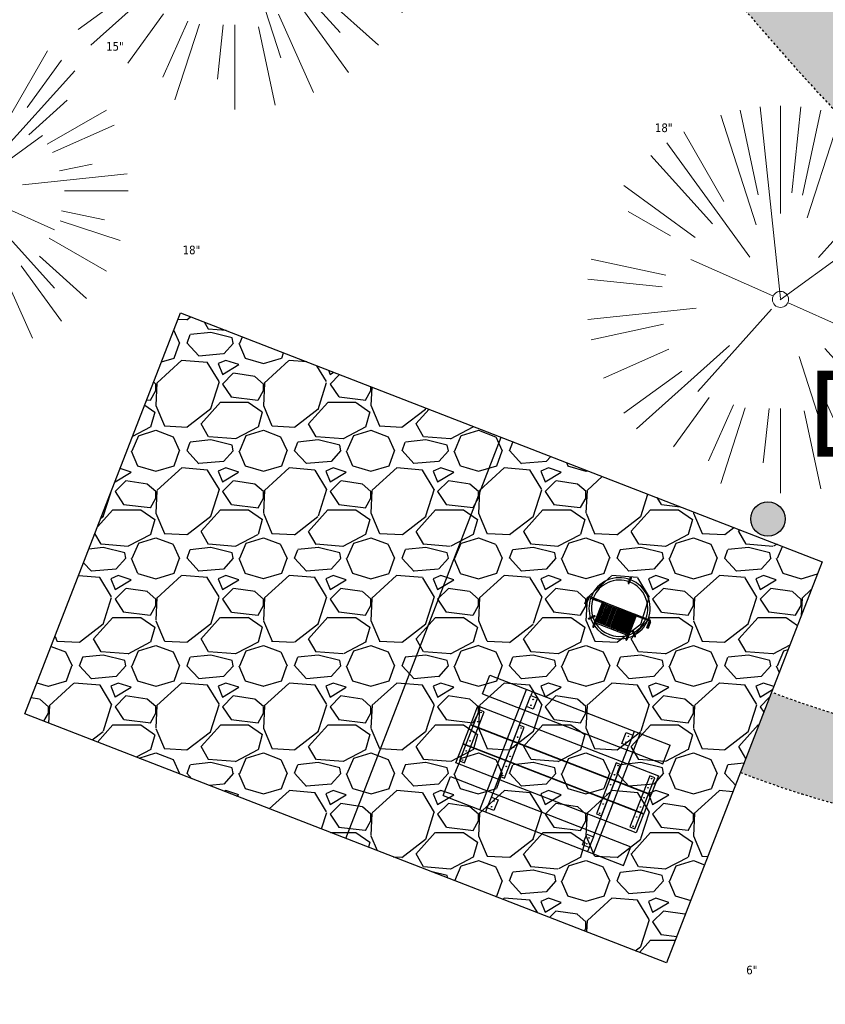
# Model space of a CAD drawing. Header units: feet. Extents: x 1133447 to 1140710, y 647622 to 649877.
# Tile 33 of 84: x 1134499 to 1134536, y 649044 to 649090. Entities that reach past the tile are written whole.
import ezdxf
from ezdxf.enums import TextEntityAlignment as Align

# ---------------------------------------------------------------- set-up
doc = ezdxf.new("R2010")
doc.units = ezdxf.units.FT
doc.header["$MEASUREMENT"] = 0
doc.linetypes.add('RAD', pattern=[0.13, 0.08, -0.05])
for name, color, linetype, lineweight in [('-ANGLE-IRON', 8, 'Continuous', 25), ('V-LEGL-PROP-MRKR', 6, 'Continuous', 13), ('V-SITE-VEGE', 8, 'Continuous', 18), ('V-SITE-VEGE-TEXT', 8, 'Continuous', 18)]:
    doc.layers.add(name, color=color, linetype=linetype, lineweight=lineweight)
for name, color, linetype in [('-BOLTS-LAGS-SCREWS', 7, 'Continuous'), ('-CONCRETE', 9, 'Continuous'), ('-HARDWARE', 7, 'Continuous'), ('-TIMBER', 5, 'Continuous'), ('C-CAMPSITE-PADS', 6, 'Continuous'), ('C-PRKG-ASPH', 8, 'Continuous'), ('C-ROAD-ASPHALT', 1, 'Continuous'), ('C-SWLK-GRVL', 6, 'RAD'), ('C-SWLK-GRVL-PATT', 8, 'Continuous'), ('G-XREF', 7, 'Continuous')]:
    doc.layers.add(name, color=color, linetype=linetype)
doc.layers.add('V-ANNO-TEXT', color=7, linetype='Continuous', lineweight=13, plot=False)
doc.styles.add('SEI Annotative', font='tahoma.ttf', dxfattribs={"height": 0.1})
doc.styles.add('SEI-Dim & Leader', font='tahoma.ttf')
pattern_1 = [(228.012787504, (3.6, 5), (-40.00000000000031, -45.00000000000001), [0.67268, -66.5954402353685]), (184.969740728, (3.15, 4.5), (59.99999999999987, 5.000000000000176), [1.15434, -114.27962380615]), (132.510447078, (2, 4.4), (50.00000000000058, -54.99999999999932), [0.8139400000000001, -80.5801629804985]), (267.273689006, (0.05, 3.15), (5.000000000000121, 100.0000000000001), [1.05119, -104.067790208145]), (292.833654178, (0, 2.1), (-24.99999999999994, 60.00000000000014), [1.030775, -102.0468656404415]), (357.273689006, (0.4, 1.15), (-100.0000000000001, 5.000000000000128), [1.05119, -104.067790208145]), (37.6942404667, (1.45, 1.1), (-64.99999999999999, -49.99999999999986), [1.390145, -137.62424274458]), (72.2553283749, (2.55, 1.95), (35.00000000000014, 110), [1.31244, -129.9316074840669]), (121.429565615, (2.95, 3.2), (-40.0000000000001, 64.99999999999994), [1.05475, -104.420365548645]), (175.236358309, (2.4, 4.1), (54.99999999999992, -5.00000000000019), [1.20416, -59.0038128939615]), (222.397437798, (1.2, 4.2), (-59.99999999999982, -54.99999999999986), [1.55724, -154.1668750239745]), (138.814074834, (5, 3.1), (-35.00000000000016, 30), [0.5315049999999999, -52.61922406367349]), (171.46923439, (4.600000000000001, 3.45), (64.99999999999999, -9.999999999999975), [1.011185, -100.107557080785]), (225, (3.6, 3.6), (-5.551115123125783e-16, -4.999999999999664), [0.707105, -6.3639628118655]), (203.198590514, (3.25, 4.2), (24.99999999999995, 9.999999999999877), [0.38079, -37.6980755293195]), (291.801409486, (2.9, 4.050000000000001), (-4.99999999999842, 15.00000000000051), [0.538515, -26.3873090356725]), (30.96375653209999, (3.1, 3.55), (15.00000000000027, 9.999999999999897), [0.874645, -28.2801144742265]), (161.565051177, (3.85, 4), (10.00000000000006, -4.999999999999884), [0.632455, -15.178933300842]), (16.389540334, (0, 4.050000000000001), (49.99999999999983, 15.00000000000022), [0.886, -87.714225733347]), (70.3461759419, (0.8500000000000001, 4.3), (-20.0000000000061, -55.00000000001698), [0.7433049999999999, -73.58703873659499]), (293.198590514, (3.85, 5), (-9.999999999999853, 24.99999999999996), [0.761575, -37.3172905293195]), (343.610459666, (4.149999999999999, 4.3), (-49.99999999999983, 15.00000000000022), [0.8859999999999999, -87.71422573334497]), (339.44395478, (0, 0.95), (-25.00000000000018, 10.00000000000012), [0.8543999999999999, -41.86561872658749]), (294.775140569, (0.8, 0.65), (-25.00000000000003, 55.00000000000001), [0.71589, -70.87321531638]), (66.8014094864, (3.9, 0), (9.999999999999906, 24.99999999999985), [0.761575, -37.3172905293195]), (17.3540246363, (4.2, 0.7000000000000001), (-64.99999999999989, -19.99999999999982), [0.838155, -82.97711807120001]), (69.44395478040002, (1.45, 0), (-10.00000000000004, -24.99999999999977), [0.4272, -42.29281872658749]), (101.309932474, (3.6, 0), (-4.999999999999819, 20.00000000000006), [0.25495, -25.240147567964]), (165.963756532, (3.55, 0.25), (14.99999999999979, -5.000000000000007), [1.030775, -19.5847531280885]), (186.009005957, (2.55, 0.5), (50.00000000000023, 4.999999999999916), [0.9552499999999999, -94.56961587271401]), (303.690067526, (3.1, 3.1), (-4.999999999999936, 9.999999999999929), [0.7211099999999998, -17.30664637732]), (353.157226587, (3.5, 2.5), (85.00000000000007, -10.00000000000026), [1.25897, -124.6378131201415]), (60.9453959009, (4.75, 2.35), (-19.99999999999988, -34.99999999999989), [0.51478, -50.963370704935]), (90, (5, 2.8), (-4.999999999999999, 5), [0.3, -4.699999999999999]), (120.256437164, (2.45, 0.65), (20.00000000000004, -35.00000000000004), [0.69462, -68.76759994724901]), (48.01278750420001, (2.1, 1.25), (40, 44.99999999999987), [1.34536, -65.92276023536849]), (0, (3, 2.25), (5, 5), [1.3, -3.7]), (325.3048464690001, (4.3, 2.25), (50.0000000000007, -34.99999999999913), [0.7905699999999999, -78.26637150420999]), (254.054604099, (4.95, 1.8), (-5.000000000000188, -20.00000000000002), [0.72801, -35.6725394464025]), (207.645975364, (4.75, 1.1), (-94.99999999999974, -50.00000000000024), [1.185325, -117.347370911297]), (175.42607874, (3.7, 0.55), (-64.99999999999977, 5.000000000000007), [1.253995, -124.1453670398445])]

# ---------------------------------------------------------------- blocks, each defined once
blk = doc.blocks.new('V-SITE-VEGE-Coniferious Tree 2')
at = {"color": 0, "linetype": 'ByBlock'}
for p, q in [((-0.0574950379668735, 0.2703678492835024), (-0.1039851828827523, 0.4890788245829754)), ((-0.0003172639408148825, 0.0025937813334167), (-0.05229705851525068, 0.4972664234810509)), ((-3.601054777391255e-05, 0.2219193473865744), (-3.601054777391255e-05, 0.5000060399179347)), ((0.02890183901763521, 0.2753366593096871), (0.05222503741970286, 0.4972664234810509)), ((0.0571938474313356, 0.2692740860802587), (0.1039131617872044, 0.4890788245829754)), ((-0.06264093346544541, 0.1926377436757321), (-0.1545378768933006, 0.4755369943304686)), ((-0.1460065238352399, 0.2528363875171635), (-0.2500390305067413, 0.4330260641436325)), ((0.139142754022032, 0.2410654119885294), (0.2499670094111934, 0.4330260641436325)), ((0.06850648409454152, 0.2109817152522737), (0.1382469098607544, 0.425630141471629)), ((-0.07913071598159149, 0.1088658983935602), (-0.2939353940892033, 0.4045257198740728)), ((0.1868724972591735, 0.2572635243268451), (0.2938633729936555, 0.4045257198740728)), ((-0.1756943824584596, 0.1950752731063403), (-0.3346129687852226, 0.3715878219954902)), ((0.09777767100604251, 0.108636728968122), (0.3345409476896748, 0.3715878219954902)), ((-0.2201011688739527, 0.1598873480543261), (-0.4045617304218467, 0.2938993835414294)), ((0.1919663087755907, 0.1728666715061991), (0.3115823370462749, 0.2805763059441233)), ((0.2487690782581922, 0.143647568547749), (0.4329900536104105, 0.2500030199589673)), ((-0.2844040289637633, 0.1641894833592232), (-0.393144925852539, 0.2269610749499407)), ((0.2658942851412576, 0.1183972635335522), (0.4567507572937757, 0.2033670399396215)), ((-0.0009318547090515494, -0.0006770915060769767), (0.2349564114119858, 0.1707208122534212)), ((-0.2961437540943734, 0.06292784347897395), (-0.4891148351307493, 0.1039491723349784)), ((-0.01992166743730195, 0.008854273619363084), (-0.2318825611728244, 0.1032199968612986)), ((0.2872695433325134, 0.06106323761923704), (0.3884790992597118, 0.08257391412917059)), ((-0.3060292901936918, 0.03215663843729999), (-0.4973024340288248, 0.05226104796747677)), ((0.173080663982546, 0.01818771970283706), (0.497230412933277, 0.05226104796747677)), ((0.3024988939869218, 0), (0.4999700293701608, 0)), ((-0.2182782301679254, -0.02292736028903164), (-0.4973024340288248, -0.05226104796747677)), ((0.01849546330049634, -0.008260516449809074), (0.2719985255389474, -0.1211160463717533)), ((-0.02300503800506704, -0.02554197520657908), (-0.2137781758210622, -0.2373882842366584)), ((-0.302185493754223, -0.0642195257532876), (-0.4891148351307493, -0.1039491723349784)), ((0.2936342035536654, -0.06241742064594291), (0.4274066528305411, -0.09084484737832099)), ((0.2891445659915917, -0.09395946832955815), (0.4755009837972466, -0.1545018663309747)), ((-0.1320480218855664, -0.1188660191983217), (-0.3716238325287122, -0.3345769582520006)), ((0.1143820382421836, -0.1271057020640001), (0.2718110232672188, -0.301920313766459)), ((-0.2881436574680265, -0.1282723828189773), (-0.4568227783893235, -0.2033670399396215)), ((0.04781873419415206, -0.1473038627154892), (0.1192466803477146, -0.3671294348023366)), ((0.2555295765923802, -0.1475434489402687), (0.4329900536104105, -0.2500030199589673)), ((-0.254528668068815, -0.1848980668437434), (-0.4045617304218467, -0.2938993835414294)), ((0.2253521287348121, -0.2029399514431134), (0.3715518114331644, -0.3345769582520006)), ((-0.1842986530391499, -0.2536176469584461), (-0.2766747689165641, -0.3807650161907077)), ((0.1131111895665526, -0.2541280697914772), (0.2033310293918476, -0.4567867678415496)), ((0.1688618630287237, -0.2324611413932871), (0.2938633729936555, -0.4045257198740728)), ((-0.1213812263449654, -0.2725449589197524), (-0.1855903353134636, -0.4167758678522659)), ((-0.09098502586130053, -0.2799408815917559), (-0.1545378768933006, -0.4755369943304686)), ((-0.02966136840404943, -0.2817638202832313), (-0.04434904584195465, -0.4216092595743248)), ((-3.601054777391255e-05, -0.2817638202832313), (-3.601054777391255e-05, -0.5000060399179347)), ((0.06104806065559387, -0.2873055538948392), (0.1039131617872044, -0.4890788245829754))]:
    blk.add_line(p, q, dxfattribs=at)
blk.add_circle((-3.601054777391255e-05, 0), 0.02083358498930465)
blk = doc.blocks.new('V-LEGL- Corner Location')
at = {"lineweight": 25}
h = blk.add_hatch(color=256, dxfattribs=at)
h.dxf.hatch_style = 1
edge = h.paths.add_edge_path()
edge.add_arc((0, 0), 0.5, 0, 360)
blk.add_circle((0, 0), 0.5, dxfattribs=at)
blk = doc.blocks.new('C_XBASE-PACTOLA_02403811')
at = {"layer": 'V-LEGL-PROP-MRKR', "xscale": 1.6, "yscale": 1.6, "zscale": 1.6, "rotation": 8.537736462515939e-07}
blk.add_blockref('V-LEGL- Corner Location', (1134533.491, 649066.858), dxfattribs=at)
at = {"layer": 'V-SITE-VEGE'}
for p, xscale, yscale, zscale in [((1134508.703, 649094.901), 17.99978256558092, 17.99978256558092, 17.99978256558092), ((1134496.24, 649082.121), 14.99981880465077, 14.99981880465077, 14.99981880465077), ((1134534.077, 649077.065), 17.99978256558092, 17.99978256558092, 17.99978256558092)]:
    blk.add_blockref('V-SITE-VEGE-Coniferious Tree 2', p, dxfattribs=dict(at, xscale=xscale, yscale=yscale, zscale=zscale))
at = {"layer": 'V-ANNO-TEXT', "style": 'SEI Annotative'}
blk.add_text('DOA-1', height=4, dxfattribs=at).set_placement((1134542.959529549, 649068.5593986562), align=Align.BOTTOM_CENTER)
at = {"layer": 'V-SITE-VEGE-TEXT', "char_height": 0.4, "attachment_point": 7, "style": 'SEI-Dim & Leader'}
for s, insert in [('15"', (1134502.719453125, 649088.621)), ('18"', (1134528.23834375, 649084.836)), ('18"', (1134506.27734375, 649079.157)), ('6"', (1134532.483594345, 649045.683))]:
    blk.add_mtext(s, dxfattribs=dict(at, insert=insert))
blk = doc.blocks.new('10FT_Precast Table')
at = {"layer": '-ANGLE-IRON'}
for p, q in [((-28.53399626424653, 27.12499979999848), (-28.53399626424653, 33.62500020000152)), ((-28.53399626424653, 33.62500020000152), (-24.53403626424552, 33.62500020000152)), ((-24.53403626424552, 33.62500020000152), (-24.53403626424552, 27.12499979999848)), ((28.46604333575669, 27.12499979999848), (28.46604333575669, 33.62500020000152)), ((28.46604333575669, 33.62500020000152), (32.4660033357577, 33.62500020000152)), ((32.4660033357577, 33.62500020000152), (32.4660033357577, 27.12499979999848)), ((-24.53403626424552, 27.12499979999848), (-28.53399626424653, 27.12499979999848)), ((32.4660033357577, 27.12499979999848), (28.46604333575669, 27.12499979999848)), ((-49.49999999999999, 15.84066587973), (-52.49999999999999, 15.84066587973)), ((-52.49999999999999, 15.84066587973), (-52.49999999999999, -14.65933416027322)), ((-49.49999999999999, -14.65933416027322), (-49.49999999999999, 15.84066587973)), ((-25.53399626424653, 15.8406658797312), (-28.53399626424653, 15.8406658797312)), ((-28.53399626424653, 15.8406658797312), (-28.53399626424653, -14.65933416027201)), ((-25.53399626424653, -14.65933416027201), (-25.53399626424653, 15.8406658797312)), ((32.4660033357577, 15.84066587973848), (29.4660033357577, 15.84066587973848)), ((29.4660033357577, 15.84066587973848), (29.4660033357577, -14.65933416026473)), ((32.4660033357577, -14.65933416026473), (32.4660033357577, 15.84066587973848)), ((52.50000000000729, 15.8406658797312), (49.50000000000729, 15.8406658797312)), ((49.50000000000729, 15.8406658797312), (49.50000000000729, -14.65933416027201)), ((52.50000000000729, -14.65933416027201), (52.50000000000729, 15.8406658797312)), ((-52.49999999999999, -14.65933416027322), (-49.49999999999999, -14.65933416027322)), ((-28.53399626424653, -14.65933416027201), (-25.53399626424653, -14.65933416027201)), ((29.4660033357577, -14.65933416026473), (32.4660033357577, -14.65933416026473)), ((49.50000000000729, -14.65933416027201), (52.50000000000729, -14.65933416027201)), ((-28.53399626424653, -33.62500019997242), (-28.53399626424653, -27.12499979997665)), ((-28.53399626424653, -27.12499979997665), (-24.53403626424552, -27.12499979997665)), ((-24.53403626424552, -27.12499979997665), (-24.53403626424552, -33.62500019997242)), ((28.46604333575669, -33.62500019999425), (28.46604333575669, -27.1249997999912)), ((28.46604333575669, -27.1249997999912), (32.4660033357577, -27.1249997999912)), ((32.4660033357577, -27.1249997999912), (32.4660033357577, -33.62500019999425)), ((-24.53403626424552, -33.62500019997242), (-28.53399626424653, -33.62500019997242)), ((32.4660033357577, -33.62500019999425), (28.46604333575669, -33.62500019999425))]:
    blk.add_line(p, q, dxfattribs=at)
at = {"layer": '-BOLTS-LAGS-SCREWS'}
for centre in [(-26.53401626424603, 32.12500020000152), (-26.53401626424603, 28.62499979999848), (30.46602333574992, 32.12500020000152), (30.46602333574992, 28.62499979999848), (-50.99999999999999, 14.84066987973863), (-27.03399626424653, 14.84066987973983), (30.9660033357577, 14.84066987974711), (51.00000000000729, 14.84066987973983), (-50.99999999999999, 9.340670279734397), (-27.03399626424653, 9.340670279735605), (30.9660033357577, 9.34067027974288), (51.00000000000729, 9.340670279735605), (-50.99999999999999, 3.340670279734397), (-27.03399626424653, 3.340670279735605), (30.9660033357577, 3.340670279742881), (51.00000000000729, 3.340670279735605), (-50.99999999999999, -2.159338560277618), (-27.03399626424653, -2.15933856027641), (30.9660033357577, -2.159338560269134), (51.00000000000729, -2.15933856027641), (-50.99999999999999, -8.159338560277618), (-27.03399626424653, -8.15933856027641), (30.9660033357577, -8.159338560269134), (51.00000000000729, -8.15933856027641), (-50.99999999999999, -13.65933816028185), (-27.03399626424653, -13.65933816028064), (30.9660033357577, -13.65933816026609), (51.00000000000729, -13.65933816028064), (-26.53401626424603, -28.62499979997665), (-26.53401626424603, -32.12500019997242), (30.46602333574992, -28.6249997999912), (30.46602333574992, -32.12500019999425)]:
    blk.add_circle(centre, 0.15625000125, dxfattribs=at)
at = {"layer": '-CONCRETE'}
for p, q in [((-32.03399630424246, -35.99999999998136), (-32.03399630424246, 35.99999999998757)), ((-28.53399626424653, 35.99999999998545), (-28.53399626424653, 33.62500020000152)), ((32.4660033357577, 36), (32.4660033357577, 33.62500020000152)), ((35.96600337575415, -35.99999999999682), (35.96600337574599, 35.99999999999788)), ((-28.53399626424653, -27.12499979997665), (-28.53399626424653, 27.12499979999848)), ((32.4660033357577, -27.1249997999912), (32.4660033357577, 27.12499979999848)), ((-28.53399626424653, -35.99999999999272), (-28.53399626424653, -33.62500019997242)), ((32.4660033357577, -33.62500019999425), (32.4660033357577, -36))]:
    blk.add_line(p, q, dxfattribs=at)
at = {"layer": '-TIMBER'}
for p, q in [((-53.99999999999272, 24.74999999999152), (-54, 35.99999999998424)), ((-54, 35.99999999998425), (54, 36.0000000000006)), ((54.00000000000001, 24.75000000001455), (54.00000000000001, 36)), ((-54, 24.74999999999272), (53.99999999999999, 24.74999999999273)), ((-53.99999999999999, 6.465667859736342), (-53.99999999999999, 17.71566785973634)), ((-53.99999999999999, 17.71566785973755), (54, 17.71566785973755)), ((54.00000000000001, 17.71566785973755), (54.00000000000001, 6.46566785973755)), ((-53.99999999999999, 6.46566785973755), (54, 6.46566785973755)), ((-53.99999999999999, -5.034336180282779), (-53.99999999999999, 6.215667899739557)), ((-53.99999999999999, 6.215667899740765), (54, 6.215667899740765)), ((54.00000000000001, 6.215667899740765), (54.00000000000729, -5.034336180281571)), ((54.00000000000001, -5.034336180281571), (-53.99999999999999, -5.034336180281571)), ((-53.99999999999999, -16.53433614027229), (-53.99999999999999, -5.28433614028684)), ((54.00000000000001, -5.284336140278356), (-53.99999999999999, -5.284336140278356)), ((54.00000000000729, -5.28433614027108), (54.00000000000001, -16.53433614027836)), ((54.00000000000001, -16.53433614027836), (-53.99999999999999, -16.53433614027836)), ((-54, -35.99999999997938), (-53.99999999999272, -24.74999999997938)), ((-54, -24.74999999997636), (53.99999999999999, -24.75000000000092)), ((54.00000000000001, -36), (54.00000000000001, -24.75)), ((-54, -35.99999999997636), (53.99999999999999, -36.00000000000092))]:
    blk.add_line(p, q, dxfattribs=at)
blk = doc.blocks.new('*X439')
at = {"color": 0}
for p, q in [((146.0622026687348, 353.5980429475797), (146.1426743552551, 353.6785146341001)), ((146.0622026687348, 352.8909361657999), (146.8122026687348, 353.6409361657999)), ((146.0622026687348, 352.5373827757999), (146.8122026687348, 353.2873827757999)), ((146.0622026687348, 351.8302759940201), (146.8122026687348, 352.5802759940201)), ((146.0622026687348, 351.4767226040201), (146.8122026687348, 352.2267226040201)), ((146.0622026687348, 350.7696158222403), (146.8122026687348, 351.5196158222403)), ((146.3246548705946, 350.6785146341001), (146.8122026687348, 351.1660624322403))]:
    blk.add_line(p, q, dxfattribs=at)
blk = doc.blocks.new('Pilot Rocks FS-30_18_PA')
at = {"layer": '-HARDWARE'}
for p, q in [((-8.817777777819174, 0.04421580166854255), (-17.86666666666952, 0.04421580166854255)), ((-17.86666666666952, 0.04421580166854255), (-12.77892653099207, 0.04421580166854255)), ((-10.20000000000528, 0.04421580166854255), (10.19999999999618, 0.04421580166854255)), ((8.817777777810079, 0.04421580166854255), (17.86666666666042, 0.04421580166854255)), ((12.77892653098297, 0.04421580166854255), (17.86666666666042, 0.04421580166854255)), ((-18.93333333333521, -4.555784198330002), (-18.93333333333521, -1.355784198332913)), ((-18.93333333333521, -1.355784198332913), (-18.86666666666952, -1.355784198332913)), ((-18.86666666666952, -1.355784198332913), (-18.86666666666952, -0.9557841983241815)), ((-18.86666666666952, -1.355784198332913), (-18.86666666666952, -0.9557841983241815)), ((-18.20000000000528, -1.355784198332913), (-18.20000000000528, -0.9557841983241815)), ((-18.20000000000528, -0.9557841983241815), (-18.20000000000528, -1.355784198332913)), ((-18.20000000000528, -1.355784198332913), (-18.13333333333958, -1.355784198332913)), ((-18.13333333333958, -1.355784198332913), (-18.13333333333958, -4.555784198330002)), ((-8.817777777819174, -0.6224508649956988), (-17.86666666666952, -0.6224508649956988)), ((-13.33940419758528, -0.6224508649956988), (-17.86666666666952, -0.6224508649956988)), ((-10.20000000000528, -0.6224508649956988), (10.19999999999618, -0.6224508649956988)), ((-10.20000000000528, -0.6224508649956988), (-10.20000000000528, -11.31238912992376)), ((-9.533333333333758, -0.6224508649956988), (-9.533333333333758, -11.31238912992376)), ((-8.817777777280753, -0.6224508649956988), (-8.817777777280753, -11.64572246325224)), ((-8.284444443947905, -0.6224508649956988), (-8.284444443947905, -11.64572246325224)), ((-7.502222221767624, -0.6224508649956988), (-7.502222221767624, -11.64572246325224)), ((-6.9688888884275, -0.6224508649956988), (-6.9688888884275, -11.64572246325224)), ((-6.18666666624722, -0.6224508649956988), (-6.18666666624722, -11.64572246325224)), ((-5.653333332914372, -0.6224508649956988), (-5.653333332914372, -11.64572246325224)), ((-4.871111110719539, -0.6224508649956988), (-4.871111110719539, -11.64572246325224)), ((-4.337777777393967, -0.6224508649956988), (-4.337777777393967, -11.64572246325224)), ((-3.555555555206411, -0.6224508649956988), (-3.555555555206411, -11.64572246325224)), ((-3.022222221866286, -0.6224508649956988), (-3.022222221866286, -11.64572246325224)), ((-2.23999999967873, -0.6224508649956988), (-2.23999999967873, -11.64572246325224)), ((-1.706666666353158, -0.6224508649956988), (-1.706666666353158, -11.64572246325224)), ((-0.9244444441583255, -0.6224508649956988), (-0.9244444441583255, -11.64572246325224)), ((-0.3911111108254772, -0.6224508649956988), (-0.3911111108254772, -11.64572246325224)), ((0.3911111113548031, -0.6224508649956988), (0.3911111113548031, -11.64572246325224)), ((0.9244444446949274, -0.6224508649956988), (0.9244444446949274, -11.64572246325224)), ((1.706666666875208, -0.6224508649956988), (1.706666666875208, -11.64572246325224)), ((2.240000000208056, -0.6224508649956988), (2.240000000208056, -11.64572246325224)), ((3.022222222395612, -0.6224508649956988), (3.022222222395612, -11.64572246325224)), ((3.555555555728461, -0.6224508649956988), (3.555555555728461, -11.64572246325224)), ((4.337777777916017, -0.6224508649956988), (4.337777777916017, -11.64572246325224)), ((4.871111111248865, -0.6224508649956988), (4.871111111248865, -11.64572246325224)), ((5.653333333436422, -0.6224508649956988), (5.653333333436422, -11.64572246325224)), ((6.18666666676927, -0.6224508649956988), (6.18666666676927, -11.64572246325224)), ((6.968888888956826, -0.6224508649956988), (6.968888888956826, -11.64572246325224)), ((7.502222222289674, -0.6224508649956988), (7.502222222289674, -11.64572246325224)), ((8.28444444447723, -0.6224508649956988), (8.28444444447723, -11.64572246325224)), ((8.817777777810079, -0.6224508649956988), (8.817777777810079, -11.64572246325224)), ((17.86666666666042, -0.6224508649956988), (8.817777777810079, -0.6224508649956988)), ((9.533333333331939, -0.6224508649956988), (9.533333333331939, -11.31238912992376)), ((10.19999999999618, -0.6224508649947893), (10.19999999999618, -11.31238912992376)), ((18.13333333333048, -4.555784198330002), (18.13333333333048, -1.355784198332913)), ((18.13333333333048, -1.355784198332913), (18.19999999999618, -1.355784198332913)), ((18.93333333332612, -4.555784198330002), (18.13333333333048, -4.555784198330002)), ((18.19999999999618, -1.355784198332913), (18.19999999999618, -0.9557841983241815)), ((18.19999999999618, -1.355784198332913), (18.19999999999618, -0.9557841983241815)), ((18.86666666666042, -1.355784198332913), (18.86666666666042, -0.9557841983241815)), ((18.86666666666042, -0.9557841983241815), (18.86666666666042, -1.355784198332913)), ((18.86666666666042, -1.355784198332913), (18.93333333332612, -1.355784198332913)), ((18.93333333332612, -1.355784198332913), (18.93333333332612, -4.555784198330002)), ((-10.20000000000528, -11.31238912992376), (-10.20000000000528, -14.84572246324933)), ((-10.20000000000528, -13.68324198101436), (-10.20000000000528, -14.84572246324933)), ((-9.533333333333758, -11.31238912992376), (-9.533333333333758, -14.84572246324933)), ((-9.533333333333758, -11.64572246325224), (9.533333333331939, -11.64572246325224)), ((-9.533333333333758, -12.31238912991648), (9.533333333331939, -12.31238912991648)), ((-9.533333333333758, -14.84572246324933), (-9.533333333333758, -14.47618734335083)), ((9.533333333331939, -11.31238912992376), (9.533333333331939, -14.84572246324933)), ((9.533333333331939, -14.47618734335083), (9.533333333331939, -14.84572246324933)), ((10.19999999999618, -11.31238912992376), (10.19999999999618, -14.84572246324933)), ((10.19999999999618, -14.84572246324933), (10.19999999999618, -13.68324198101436))]:
    blk.add_line(p, q, dxfattribs=at)
at = {"layer": '-HARDWARE', "flags": 128}
for points in [[(0.04426932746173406, 18.18944163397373, 1), (-0.6223972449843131, 18.18908719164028), (-0.6206959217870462, 14.98908764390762, 1), (0.04597065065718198, 14.98944208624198), (0.04426932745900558, 18.18944163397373)], [(-11.77825193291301, -8.933957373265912, -1), (-11.29140720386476, -9.3893985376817), (-13.47752479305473, -11.72625323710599, -1), (-13.96436952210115, -11.27081207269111), (-11.77825193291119, -8.93395737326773)], [(11.77825193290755, -8.933957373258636, 1), (11.29140720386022, -9.389398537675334), (13.47752479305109, -11.72625323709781, 1), (13.96436952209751, -11.27081207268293), (11.77825193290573, -8.933957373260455)]]:
    blk.add_lwpolyline(points, format="xyb", dxfattribs=at)
at = {"layer": '-HARDWARE'}
for points in [[(-18.93333333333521, -4.555784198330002), (-18.93333333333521, -1.355784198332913), (-18.13333333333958, -1.355784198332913), (-18.13333333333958, -4.555784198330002)], [(-7.502222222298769, -11.64572246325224), (-8.28444444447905, -11.64572246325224), (-8.28444444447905, -0.6224508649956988), (-7.502222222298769, -0.6224508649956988)], [(-6.186666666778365, -11.64572246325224), (-6.968888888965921, -11.64572246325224), (-6.968888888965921, -0.6224508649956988), (-6.186666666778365, -0.6224508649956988)], [(-4.87111111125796, -11.64572246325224), (-5.653333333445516, -11.64572246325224), (-5.653333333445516, -0.6224508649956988), (-4.87111111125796, -0.6224508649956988)], [(-3.555555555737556, -11.64572246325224), (-4.337777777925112, -11.64572246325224), (-4.337777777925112, -0.6224508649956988), (-3.555555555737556, -0.6224508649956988)], [(-2.240000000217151, -11.64572246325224), (-3.022222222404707, -11.64572246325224), (-3.022222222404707, -0.6224508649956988), (-2.240000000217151, -0.6224508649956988)], [(-0.9244444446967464, -11.64572246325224), (-1.706666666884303, -11.64572246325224), (-1.706666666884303, -0.6224508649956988), (-0.9244444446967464, -0.6224508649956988)], [(-0.3911111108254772, -11.64572246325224), (0.3911111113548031, -11.64572246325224), (0.3911111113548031, -0.6224508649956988), (-0.3911111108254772, -0.6224508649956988)], [(0.9244444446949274, -11.64572246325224), (1.706666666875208, -11.64572246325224), (1.706666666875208, -0.6224508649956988), (0.9244444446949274, -0.6224508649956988)], [(2.240000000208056, -11.64572246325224), (3.022222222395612, -11.64572246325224), (3.022222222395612, -0.6224508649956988), (2.240000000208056, -0.6224508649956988)], [(3.555555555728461, -11.64572246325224), (4.337777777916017, -11.64572246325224), (4.337777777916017, -0.6224508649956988), (3.555555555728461, -0.6224508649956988)], [(4.871111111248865, -11.64572246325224), (5.653333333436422, -11.64572246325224), (5.653333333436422, -0.6224508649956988), (4.871111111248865, -0.6224508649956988)], [(6.18666666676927, -11.64572246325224), (6.968888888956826, -11.64572246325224), (6.968888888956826, -0.6224508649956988), (6.18666666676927, -0.6224508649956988)], [(7.502222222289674, -11.64572246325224), (8.28444444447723, -11.64572246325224), (8.28444444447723, -0.6224508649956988), (7.502222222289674, -0.6224508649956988)], [(18.93333333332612, -4.555784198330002), (18.93333333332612, -1.355784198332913), (18.13333333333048, -1.355784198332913), (18.13333333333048, -4.555784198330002)]]:
    blk.add_lwpolyline(points, close=True, dxfattribs=at)
for centre, radius, start, end in [((0, 9.094947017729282e-13), 17.06666666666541, 0.1484403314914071, 179.8515596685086), ((0, 0), 15.73333333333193, 0.1610200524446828, 179.8389799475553), ((-17.86666666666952, -0.9557841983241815), 1, 90, 180), ((-17.86666666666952, -0.9557841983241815), 1, 90, 180), ((17.86666666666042, -0.9557841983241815), 1, 0, 90), ((17.86666666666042, -0.9557841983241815), 1, 0, 90), ((-17.86666666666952, -0.9557841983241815), 0.3333333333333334, 90, 180), ((-17.86666666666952, -0.9557841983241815), 0.3333333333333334, 90, 180), ((0, 9.094947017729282e-13), 17.06666666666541, 182.0901397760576, 220.7490543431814), ((0, 0), 15.73333333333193, 182.2673591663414, 220.2247561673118), ((0, 0), 15.73333333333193, 319.7752438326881, 357.7326408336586), ((0, 9.094947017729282e-13), 17.06666666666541, 319.2509456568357, 357.9098602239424), ((17.86666666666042, -0.9557841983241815), 0.3333333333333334, 0, 90), ((17.86666666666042, -0.9557841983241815), 0.3333333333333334, 0, 90), ((-9.094947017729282e-13, 1.818989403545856e-12), 15.73333333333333, 220.2247561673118, 229.5860659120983), ((-9.094947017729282e-13, 1.818989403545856e-12), 15.73333333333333, 310.4139340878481, 319.7752438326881), ((-9.094947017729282e-13, 1.818989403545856e-12), 17.06666666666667, 220.7490543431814, 233.2977773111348), ((-9.866666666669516, -11.64572246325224), 0.3333333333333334, 0, 180), ((-9.866666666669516, -14.84572246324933), 0.3333333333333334, 180, 0), ((-9.866666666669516, -14.84572246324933), 0.3333333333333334, 180, 0), ((-9.094947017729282e-13, 1.818989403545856e-12), 15.73333333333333, 232.7040475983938, 307.2959524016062), ((-9.094947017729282e-13, 1.818989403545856e-12), 17.06666666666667, 236.0413981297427, 303.9586018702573), ((9.866666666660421, -11.64572246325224), 0.3333333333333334, 0, 180), ((9.866666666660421, -14.84572246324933), 0.3333333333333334, 180, 0), ((9.866666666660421, -14.84572246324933), 0.3333333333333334, 180, 0), ((-6.821210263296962e-11, 6.548361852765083e-11), 17.06666666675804, 306.7022226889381, 319.2509456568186)]:
    blk.add_arc(centre, radius, start, end, dxfattribs=at)
at = {"layer": '-HARDWARE', "rotation": 180}
for p, xscale, yscale, zscale in [((137.6663495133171, 372.583162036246), 1.066666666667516, 1.066666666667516, 1.066666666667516), ((-137.6663495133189, 372.583162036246), -1.066666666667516, 1.066666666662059, 1.066666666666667)]:
    blk.add_blockref('*X439', p, dxfattribs=dict(at, xscale=xscale, yscale=yscale, zscale=zscale))
blk = doc.blocks.new('C_PBASE-PACTOLA_02403811')
at = {"layer": 'C-CAMPSITE-PADS'}
blk.add_lwpolyline([(1134498.944873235, 649057.7955339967), (1134506.178606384, 649076.4415283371), (1134536.012197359, 649064.86755528), (1134528.778464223, 649046.2215609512)], close=True, dxfattribs=at)
at = {"layer": 'C-ROAD-ASPHALT'}
blk.add_lwpolyline([(1134601.857481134, 649091.7855040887, 0.06474752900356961), (1134533.446357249, 648955.005204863, 0.06474752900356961)], format="xyb", dxfattribs=at)
at = {"layer": 'C-SWLK-GRVL', "flags": 128}
for points in [[(1134515.801917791, 648989.2004602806), (1134528.51809844, 648999.6742896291, -0.4142135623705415), (1134535.556339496, 648998.9937289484), (1134540.042125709, 648993.5475768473, -0.2768597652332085), (1134540.804653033, 648988.4614401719, 0.01548046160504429), (1134527.749382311, 648953.8208523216, -0.124350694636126), (1134521.070339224, 648943.5569414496), (1134506.572578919, 648930.1459899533, 0.03970333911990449), (1134501.197764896, 648924.3178464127), (1134494.136157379, 648915.3233278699, -0.3346006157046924), (1134482.502472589, 648912.2356799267), (1134448.93629179, 648925.8904717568, -0.4109328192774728), (1134443.399896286, 648938.8174027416), (1134444.835329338, 648942.4625679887, 0.2500295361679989), (1134442.677586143, 648961.1639925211, -0.1364820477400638), (1134439.167762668, 648971.2919705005), (1134436.920544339, 649007.3117520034, -0.1651222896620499), (1134453.759212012, 649069.3634849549), (1134474.286828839, 649099.8716937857, -0.494522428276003), (1134521.882953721, 649102.7313442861), (1134533.498860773, 649089.2796134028, 0.04491381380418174), (1134546.38631418, 649076.8146462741, -0.3543479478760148), (1134550.337651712, 649058.3434381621), (1134549.784071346, 649057.2545665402, -0.4060480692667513), (1134546.132100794, 649055.2149796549), (1134537.86765222, 649057.4319270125, -0.02700540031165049), (1134533.661234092, 649058.8076071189)], [(1134532.214487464, 649055.0784082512, 0.02700540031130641), (1134536.831287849, 649053.5685154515), (1134561.733475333, 649046.8884764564, -0.4814585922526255), (1134564.858818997, 649039.7232892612, 0.01714879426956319), (1134546.955673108, 649002.8315541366, -0.5577430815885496), (1134538.525775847, 649001.6801662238), (1134525.708618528, 649017.2413599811, 0.1409930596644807), (1134517.046960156, 649023.188170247), (1134514.52895483, 649024.0268438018)]]:
    blk.add_lwpolyline(points, format="xyb", dxfattribs=at)
at = {"layer": 'Defpoints'}
blk.add_lwpolyline([(1134513.861668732, 649052.0085474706), (1134521.095401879, 649070.6545418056)], dxfattribs=at)
at = {"layer": '-HARDWARE', "xscale": 0.08333333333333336, "yscale": 0.08333333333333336, "zscale": 0.08333333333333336, "rotation": 338.7961843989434}
blk.add_blockref('Pilot Rocks FS-30_18_PA', (1134526.592654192, 649062.7059123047), dxfattribs=at)
at = {"xscale": 0.08333333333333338, "yscale": 0.08333333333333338, "zscale": 0.08333333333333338, "rotation": 338.7961843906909}
blk.add_blockref('10FT_Precast Table', (1134523.671029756, 649055.1750023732), dxfattribs=at)
blk = doc.blocks.new('C_PHTCH-PACTOLA_02403811')
at = {"layer": 'C-PRKG-ASPH'}
h = blk.add_hatch(dxfattribs=at)
h.set_pattern_fill('ANSI31', color=256, scale=10, angle=70)
h.set_pattern_definition([(115, (0, 0), (-1.132884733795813, -0.5282728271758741), [])])
edge = h.paths.add_edge_path(flags=16)
edge.add_arc((1135093.567290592, 648760.3570235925), 541.9999999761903, 143.5703577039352, 153.2664360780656, ccw=False)
edge.add_arc((1135093.567290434, 648760.3570237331), 541.9999997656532, 133.8742793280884, 143.5703577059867, ccw=False)
edge.add_line((1134717.918854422, 649151.0643979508), (1134791.743864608, 649222.0439889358))
edge.add_arc((1134924.814897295, 649083.6384245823), 191.9999999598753, 124.33581191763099, 133.8742793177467, ccw=False)
edge.add_line((1134816.518779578, 649242.1816391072), (1134837.543218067, 649256.5428028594))
edge.add_arc((1134886.614896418, 649184.7029087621), 87.00000000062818, 64.86660358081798, 124.33581191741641, ccw=False)
edge.add_line((1134923.566161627, 649263.4658695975), (1134945.862647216, 649253.0055803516))
edge.add_arc((1134736.896871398, 648807.5874571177), 491.9999999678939, 56.45911934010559, 64.86660355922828, ccw=False)
edge.add_line((1135008.742528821, 649217.6654234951), (1135070.901654, 649176.4593855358))
edge.add_arc((1135036.644680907, 649124.7828938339), 62.00000000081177, -10.868034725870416, 56.45911933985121, ccw=False)
edge.add_line((1135097.532652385, 649113.0929439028), (1135091.831089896, 649083.3959326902))
edge.add_arc((1135001.481196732, 649100.7423100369), 92.00000001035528, 337.8486329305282, 349.13196525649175, ccw=False)
edge.add_line((1135086.690765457, 649066.0532714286), (1135029.43531187, 648925.4119419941))
edge.add_arc((1134573.749357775, 649110.9228871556), 491.9999995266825, 335.73595333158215, 337.84863296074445, ccw=False)
edge.add_line((1135022.286728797, 648908.7392420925), (1134970.105907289, 648792.9779079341))
edge.add_line((1134970.105907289, 648792.9779079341), (1134955.070696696, 648759.622817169))
edge.add_arc((1134506.533324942, 648961.8064625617), 492.0000003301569, 331.3465562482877, 335.7359533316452, ccw=False)
edge.add_line((1134938.281078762, 648725.8872446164), (1134902.771388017, 648660.9021647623))
edge.add_arc((1134778.161263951, 648728.9926705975), 142.0000000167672, 305.95733191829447, 331.34655630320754, ccw=False)
edge.add_line((1134861.541195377, 648614.0501326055), (1134757.483908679, 648538.5664206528))
edge.add_arc((1134835.579196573, 648430.9089730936), 133.0000000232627, 125.9573319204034, 166.4171722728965)
edge.add_arc((1134672.277915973, 648470.363906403), 35.00000000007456, 244.10855969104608, 346.41717227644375, ccw=False)
edge.add_arc((1134691.461854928, 648509.9128519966), 78.95614352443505, 214.9055155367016, 244.1168481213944, ccw=False)
edge.add_line((1134626.710174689, 648464.732186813), (1134623.062749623, 648469.9579645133))
edge.add_arc((1134821.506139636, 648608.4650796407), 241.9999999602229, 191.1167612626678, 214.9138039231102, ccw=False)
edge.add_line((1134584.046954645, 648561.8052956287), (1134566.403948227, 648651.5934078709))
edge.add_arc((1135049.172208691, 648746.4554480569), 491.9999999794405, 187.9519260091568, 191.1167612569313, ccw=False)
edge.add_line((1134561.903038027, 648678.391101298), (1134552.825444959, 648743.3771249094))
edge.add_arc((1134842.017716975, 648783.7730382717), 292.0000000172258, 166.3961174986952, 187.9519260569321, ccw=False)
edge.add_line((1134558.209758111, 648852.4537669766), (1134566.77306571, 648887.8397463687))
edge.add_arc((1135093.567290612, 648760.357023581), 542.0000000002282, 158.0478401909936, 166.396117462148, ccw=False)
edge.add_arc((1135093.567290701, 648760.357023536), 542.0000000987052, 153.2664360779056, 158.0478401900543, ccw=False)
edge = h.paths.add_edge_path()
edge.add_line((1134664.934415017, 648091.0186503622), (1134641.753924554, 648097.236757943))
edge.add_arc((1135131.441785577, 647965.8792352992), 506.9999999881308, 154.1154939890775, 164.9840567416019, ccw=False)
edge.add_arc((1135131.44177555, 647965.8792402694), 506.9999887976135, 153.4314984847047, 154.115493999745, ccw=False)
edge.add_arc((1134241.513528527, 648410.9103548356), 488.0000000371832, 333.4314984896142, 338.6383717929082)
edge.add_line((1134695.987914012, 648233.1548120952), (1134704.112198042, 648253.9264793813))
edge.add_arc((1134529.027803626, 648322.4060737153), 188.0000000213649, 338.6383717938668, 377.1954705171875)
edge.add_arc((1134651.306425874, 648360.2470375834), 60.00000000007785, 17.1954705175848, 74.97265706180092)
edge.add_line((1134666.863224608, 648418.1951696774), (1134661.500576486, 648419.8056636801))
edge.add_arc((1134691.489318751, 648509.9450223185), 94.99699278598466, 223.9418846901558, 251.5980721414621, ccw=False)
edge.add_arc((1134691.535842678, 648509.9839590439), 95.05751145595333, 214.9165962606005, 223.9393241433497, ccw=False)
edge.add_line((1134613.590003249, 648455.5746160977), (1134609.942525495, 648460.8004692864))
edge.add_arc((1134821.506139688, 648608.4650796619), 258.0000000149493, 191.1167612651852, 214.9138039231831, ccw=False)
edge.add_line((1134568.347173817, 648558.7203512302), (1134550.704167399, 648648.5084634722))
edge.add_arc((1135049.172208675, 648746.4554480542), 507.9999999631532, 187.9519260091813, 191.1167612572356, ccw=False)
edge.add_line((1134546.056886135, 648676.177626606), (1134536.979293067, 648741.163650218))
edge.add_arc((1134842.01771694, 648783.7730382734), 307.9999999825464, 166.3961174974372, 187.9519260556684, ccw=False)
edge.add_line((1134542.658637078, 648856.2170945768), (1134551.221944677, 648891.6030739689))
edge.add_arc((1135093.567290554, 648760.3570237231), 557.9999999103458, 163.9213237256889, 166.3961174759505, ccw=False)
edge.add_arc((1134538.177323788, 648920.4382053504), 19.99999999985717, 343.9213237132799, 402.7699397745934)
edge.add_line((1134552.859048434, 648934.0193305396), (1134533.446357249, 648955.005204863))
edge.add_arc((1135093.567290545, 648760.3570234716), 592.9783928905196, 146.0187423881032, 160.8370986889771, ccw=False)
edge.add_line((1134601.857481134, 649091.7855040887), (1134616.582948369, 649064.0343807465))
edge.add_arc((1134620.999668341, 649066.3780071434), 5.000000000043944, 207.9515834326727, 327.0740857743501)
edge.add_arc((1135093.567290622, 648760.3570235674), 558.0000000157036, 133.8742793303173, 147.0740857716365, ccw=False)
edge.add_line((1134706.829601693, 649162.5981949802), (1134780.654611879, 649233.5777859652))
edge.add_arc((1134924.814897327, 649083.6384245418), 208.0000000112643, 124.3358119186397, 133.8742793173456, ccw=False)
edge.add_line((1134807.494103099, 649255.3935736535), (1134828.518541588, 649269.7547374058))
edge.add_arc((1134886.614896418, 649184.7029087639), 102.9999999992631, 64.86660357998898, 124.33581191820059, ccw=False)
edge.add_line((1134930.361796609, 649277.9510118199), (1134952.658282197, 649267.4907225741))
edge.add_arc((1134736.896871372, 648807.5874570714), 508.0000000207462, 56.4591193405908, 64.86660355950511, ccw=False)
edge.add_line((1135017.583038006, 649231.0012923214), (1135079.742163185, 649189.7952543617))
edge.add_arc((1135036.644680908, 649124.782893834), 77.99999999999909, -10.868034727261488, 56.45911934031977, ccw=False)
edge.add_line((1135113.245677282, 649110.0761826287), (1135107.544114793, 649080.3791714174))
edge.add_arc((1135001.481196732, 649100.7423100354), 108.0000000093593, 337.84863293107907, 349.131965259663, ccw=False)
edge.add_line((1135101.509820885, 649060.0203951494), (1135044.254367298, 648919.3790657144))
edge.add_arc((1134573.749357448, 649110.9228872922), 507.9999998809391, 335.7359533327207, 337.84863295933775, ccw=False)
edge.add_line((1135036.873309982, 648902.1641641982), (1134969.657277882, 648753.0477392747))
edge.add_arc((1134506.53332524, 648961.8064624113), 507.9999999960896, 331.346556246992, 335.73595333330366, ccw=False)
edge.add_line((1134952.321656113, 648718.215074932), (1134916.811965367, 648653.2299950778))
edge.add_arc((1134778.161263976, 648728.9926705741), 157.9999999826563, 305.9573319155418, 331.3465563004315, ccw=False)
edge.add_line((1134870.936117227, 648601.0988607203), (1134766.878830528, 648525.6151487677))
edge.add_arc((1134835.579196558, 648430.9089731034), 117.0000000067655, 125.9573319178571, 162.264860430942)
edge.add_arc((1134752.713885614, 648457.4106757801), 29.99999999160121, 162.264860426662, 196.8024120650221)
edge.add_arc((1134835.579196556, 648430.9089731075), 113.0000000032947, 170.9217318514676, 197.5476736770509)
edge.add_line((1134727.837491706, 648396.8395581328), (1134731.162683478, 648386.3239143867))
edge.add_arc((1134529.027802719, 648322.4060734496), 212.0000009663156, 11.340079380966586, 17.54767372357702, ccw=False)
edge.add_arc((1134529.055568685, 648322.403813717), 211.9732215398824, -20.64909134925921, 11.342153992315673, ccw=False)
edge.add_arc((1134759.869013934, 648235.3149369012), 34.72371615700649, 159.1871917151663, 239.4135572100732)
edge.add_line((1134742.200276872, 648205.422593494), (1134709.513, 648185.696))
edge.add_line((1134709.513, 648185.696), (1134698.996135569, 648181.0065459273))
edge.add_arc((1135131.441785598, 647965.8792352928), 483.0000000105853, 153.5511843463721, 164.9840567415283)
at = {"layer": 'C-SWLK-GRVL-PATT'}
h = blk.add_hatch(dxfattribs=at)
h.set_pattern_fill('GRAVEL', color=256, scale=5)
h.set_pattern_definition(pattern_1)
edge = h.paths.add_edge_path(flags=16)
edge.add_arc((1134548.490387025, 649097.0318955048), 40.99999999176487, 248.796184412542, 254.9838623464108)
edge.add_line((1134537.86765222, 649057.4319270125), (1134546.132100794, 649055.2149796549))
edge.add_arc((1134546.909374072, 649058.112538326), 3.000000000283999, 254.9838623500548, 343.3819296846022)
edge.add_line((1134549.784071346, 649057.2545665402), (1134550.337651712, 649058.3434381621))
edge.add_arc((1134536.966462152, 649065.141326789), 15.00000000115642, 333.0512984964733, 411.0980064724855)
edge.add_arc((1134609.185327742, 649154.6367762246), 100.0000000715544, 220.8114317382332, 231.0980064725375, ccw=False)
edge.add_line((1134533.498860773, 649089.2796134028), (1134521.882953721, 649102.7313442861))
edge.add_arc((1134499.177013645, 649083.1241954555), 30.00000000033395, 40.81143173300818, 146.0651440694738)
edge.add_line((1134474.286828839, 649099.8716937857), (1134453.759212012, 649069.3634849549))
edge.add_arc((1134536.7264947, 649013.5384905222), 100.0000000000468, 146.065144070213, 183.5699678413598)
edge.add_line((1134436.920544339, 649007.3117520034), (1134439.167762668, 648971.2919705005))
edge.add_arc((1134459.128952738, 648972.5373182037), 19.99999999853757, 183.5699678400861, 214.657273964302)
edge.add_arc((1134426.226219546, 648949.7906668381), 19.99999999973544, -21.49407086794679, 34.65727396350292, ccw=False)
edge.add_line((1134444.835329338, 648942.4625679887), (1134443.399896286, 648938.8174027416))
edge.add_arc((1134452.704451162, 648935.1533533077), 9.999999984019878, 158.5059290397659, 247.8634065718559)
edge.add_line((1134448.93629179, 648925.8904717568), (1134482.502472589, 648912.2356799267))
edge.add_arc((1134486.270631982, 648921.4985614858), 9.999999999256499, 247.8634064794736, 321.8644980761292)
edge.add_line((1134494.136157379, 648915.3233278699), (1134501.197764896, 648924.3178464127))
edge.add_arc((1134540.525391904, 648893.4416783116), 50.00000002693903, 132.7699397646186, 141.8644980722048, ccw=False)
edge.add_line((1134506.572578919, 648930.1459899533), (1134521.070339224, 648943.5569414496))
edge.add_arc((1134504.093932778, 648961.9090972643), 24.99999997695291, 312.7699396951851, 341.1234729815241)
edge.add_arc((1135093.567282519, 648760.3570264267), 597.978384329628, 157.575895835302, 161.1234729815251, ccw=False)
edge.add_arc((1134536.182724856, 648990.3687366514), 4.99999999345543, 337.5758958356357, 399.4769718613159)
edge.add_line((1134540.042125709, 648993.5475768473), (1134535.556339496, 648998.9937289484))
edge.add_arc((1134531.696938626, 648995.8148887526), 5.000000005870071, 39.47697174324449, 129.4769716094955)
edge.add_line((1134528.51809844, 648999.6742896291), (1134515.801917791, 648989.2004602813))
edge.add_line((1134515.801917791, 648989.2004602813), (1134511.293630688, 648990.6693089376))
edge.add_line((1134511.293630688, 648990.6693089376), (1134527.518786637, 649004.0333463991))
edge.add_arc((1134525.611482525, 649006.3489869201), 3.000000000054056, 309.4769716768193, 399.4769716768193)
edge.add_line((1134527.927123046, 649008.2562910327), (1134522.621097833, 649014.6982878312))
edge.add_arc((1134511.042895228, 649005.1617672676), 15.00000000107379, 39.47697167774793, 71.57860019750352)
edge.add_line((1134515.782946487, 649019.393138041), (1134513.264941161, 649020.2318115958))
edge.add_line((1134513.264941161, 649020.2318115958), (1134514.528954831, 649024.0268438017))
edge.add_line((1134514.528954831, 649024.0268438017), (1134517.046960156, 649023.188170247))
edge.add_arc((1134511.042895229, 649005.1617672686), 18.99999999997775, 39.47697167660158, 71.57860019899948, ccw=False)
edge.add_line((1134525.708618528, 649017.2413599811), (1134538.525775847, 649001.6801662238))
edge.add_arc((1134542.385176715, 649004.8590064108), 4.999999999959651, 219.4769716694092, 336.078134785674)
edge.add_arc((1135093.567291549, 648760.3570231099), 597.9783939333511, 152.1483058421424, 156.0781347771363, ccw=False)
edge.add_arc((1134560.438019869, 649042.0592120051), 4.999999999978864, 332.1483058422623, 434.9838623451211)
edge.add_line((1134561.733475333, 649046.8884764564), (1134536.831287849, 649053.5685154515))
edge.add_arc((1134548.490387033, 649097.0318955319), 45.00000002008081, 248.7961844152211, 254.9838623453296, ccw=False)
edge.add_line((1134532.214487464, 649055.0784082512), (1134533.661234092, 649058.8076071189))
edge = h.paths.add_edge_path()
edge.add_line((1134601.857481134, 649091.7855040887), (1134597.711378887, 649094.5801124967))
edge.add_arc((1135093.567290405, 648760.3570236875), 597.9783926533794, 146.0187423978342, 150.7800618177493)
edge.add_arc((1134567.17752859, 649055.0383738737), 5.286670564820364, 257.3645220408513, 328.39940210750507, ccw=False)
edge.add_line((1134566.021082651, 649049.8797385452), (1134558.179472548, 649051.9832590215))
edge.add_arc((1134559.47492801, 649056.8125234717), 4.999999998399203, 159.6940240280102, 254.9838623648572, ccw=False)
edge.add_arc((1134536.966462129, 649065.1413267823), 19.00000002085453, 339.6940240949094, 411.0980064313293)
edge.add_arc((1134609.185327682, 649154.6367761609), 95.99999998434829, 220.8114317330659, 231.0980064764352, ccw=False)
edge.add_line((1134536.52631945, 649091.8938999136), (1134524.910412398, 649105.3456307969))
edge.add_arc((1134499.177013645, 649083.1241954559), 33.99999999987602, 40.811431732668, 112.67770225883)
edge.add_arc((1134484.911775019, 649117.2636589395), 3.000000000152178, 228.8203477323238, 292.67770225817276, ccw=False)
edge.add_line((1134482.93650839, 649115.0057125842), (1134470.117493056, 649126.2198732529))
edge.add_line((1134470.117493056, 649126.2198732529), (1134467.483804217, 649123.2092781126))
edge.add_line((1134467.483804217, 649123.2092781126), (1134477.860940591, 649114.1312895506))
edge.add_arc((1134475.88567396, 649111.8733431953), 3.000000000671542, -50.98707642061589, 48.82034771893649, ccw=False)
edge.add_arc((1134499.177013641, 649083.1241954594), 33.99999999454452, 129.0129235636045, 146.0651440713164)
edge.add_line((1134470.968137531, 649102.104693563), (1134450.907684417, 649072.2907849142))
edge.add_arc((1134448.418665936, 649073.9655347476), 3.000000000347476, 250.8568652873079, 326.06514406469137, ccw=False)
edge.add_line((1134447.434878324, 649071.1314278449), (1134442.571547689, 649072.8196084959))
edge.add_arc((1134449.130131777, 649091.713654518), 20.00000000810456, 234.0626253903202, 250.8568652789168, ccw=False)
edge.add_line((1134437.392119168, 649075.5204750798), (1134428.464585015, 649081.9918112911))
edge.add_line((1134428.464585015, 649081.9918112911), (1134426.116982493, 649078.7531754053))
edge.add_line((1134426.116982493, 649078.7531754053), (1134435.044516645, 649072.2818391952))
edge.add_arc((1134449.130131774, 649091.713654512), 24.00000000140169, 234.0626253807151, 250.8568652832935)
edge.add_line((1134441.259830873, 649069.0407992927), (1134444.032547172, 649068.0783218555))
edge.add_arc((1134443.048759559, 649065.2442149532), 3.000000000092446, -28.89664176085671, 70.85686528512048, ccw=False)
edge.add_arc((1134536.726494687, 649013.5384905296), 103.9999999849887, 151.1033582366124, 161.2127055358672)
edge.add_arc((1134435.427379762, 649047.9984573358), 3.000000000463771, 257.0526530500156, 341.21270553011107, ccw=False)
edge.add_line((1134434.755213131, 649045.0747282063), (1134412.262785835, 649050.2457472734))
edge.add_arc((1134414.055230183, 649058.0423582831), 7.999999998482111, 236.9020541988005, 257.0526530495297, ccw=False)
edge.add_line((1134409.686654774, 649051.3404519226), (1134407.502367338, 649047.9894985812))
edge.add_arc((1134414.055230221, 649058.0423582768), 12.00000000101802, 236.9020555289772, 257.0526530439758)
edge.add_line((1134411.366563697, 649046.3474417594), (1134433.321365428, 649041.3000230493))
edge.add_arc((1134432.649198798, 649038.3762939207), 2.999999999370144, -13.422447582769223, 77.05265305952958, ccw=False)
edge.add_arc((1134536.726494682, 649013.5384905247), 103.9999999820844, 166.5775524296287, 179.7756991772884)
edge.add_arc((1134429.727314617, 649013.9573717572), 3.000000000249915, 271.95738677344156, 359.7756991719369, ccw=False)
edge.add_line((1134429.829783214, 649010.9591222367), (1134395.691993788, 649010.0690074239))
edge.add_line((1134395.691993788, 649010.0690074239), (1134406.987773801, 649006.1761351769))
edge.add_line((1134406.987773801, 649006.1761351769), (1134430.013276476, 649006.9630579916))
edge.add_arc((1134430.115745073, 649003.964808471), 3.000000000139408, 3.5699678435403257, 91.95738676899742, ccw=False)
edge.add_line((1134433.109923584, 649004.1516106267), (1134435.175524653, 648971.0429009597))
edge.add_arc((1134459.128952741, 648972.5373182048), 24.00000000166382, 183.5699678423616, 214.6572739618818)
edge.add_arc((1134426.226219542, 648949.7906668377), 16.00000000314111, -21.49407086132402, 34.65727395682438, ccw=False)
edge.add_line((1134441.11350738, 648943.9281877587), (1134439.678074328, 648940.2830225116))
edge.add_arc((1134452.704451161, 648935.1533533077), 13.9999999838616, 158.5059290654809, 247.8634065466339)
edge.add_line((1134447.429028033, 648922.1853191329), (1134456.136823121, 648918.642970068))
edge.add_arc((1134455.006375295, 648915.8641055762), 3.000000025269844, -18.388473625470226, 67.86340650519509, ccw=False)
edge.add_arc((1134475.883044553, 648908.9240263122), 19.00000041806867, 161.6115263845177, 190.4898903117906)
edge.add_line((1134457.200590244, 648905.4648476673), (1134457.839190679, 648902.0158719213))
edge.add_line((1134457.839190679, 648902.0158719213), (1134461.772338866, 648902.7441200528))
edge.add_line((1134461.772338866, 648902.7441200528), (1134461.133738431, 648906.1930957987))
edge.add_arc((1134475.883044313, 648908.9240263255), 15.00000018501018, 164.7466039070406, 190.4898904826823, ccw=False)
edge.add_arc((1134464.305783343, 648912.081087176), 2.999999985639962, 67.8634065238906, 164.7466039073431, ccw=False)
edge.add_line((1134465.436231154, 648914.8599516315), (1134480.995208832, 648908.5305273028))
edge.add_arc((1134486.270631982, 648921.498561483), 13.9999999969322, 247.8634064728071, 321.8644980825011)
edge.add_line((1134497.282367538, 648912.8532344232), (1134504.343975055, 648921.8477529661))
edge.add_arc((1134540.525391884, 648893.4416783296), 45.99999999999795, 132.7699397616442, 141.8644980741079, ccw=False)
edge.add_line((1134509.288803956, 648927.2096450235), (1134525.152399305, 648941.8840432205))
edge.add_arc((1134504.780711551, 648963.9066302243), 30.00000000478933, 312.7699396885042, 322.9315985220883)
edge.add_arc((1134531.909871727, 648943.412517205), 4.000000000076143, 42.76993976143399, 142.9315985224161, ccw=False)
edge.add_line((1134534.846216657, 648946.1287422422), (1134542.540399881, 648937.811030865))
edge.add_arc((1134539.604054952, 648935.0948058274), 3.999999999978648, -47.2300602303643, 42.7699397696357, ccw=False)
edge.add_line((1134542.320279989, 648932.1584608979), (1134526.38641549, 648916.9091733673))
edge.add_line((1134526.38641549, 648916.9091733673), (1134521.286832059, 648900.3121323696))
edge.add_line((1134521.286832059, 648900.3121323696), (1134542.10752488, 648887.8942024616))
edge.add_line((1134542.10752488, 648887.8942024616), (1134549.894702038, 648886.1185365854))
edge.add_line((1134549.894702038, 648886.1185365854), (1134551.221944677, 648891.6030739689))
edge.add_arc((1134959.072848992, 648795.1471716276), 419.1015404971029, 164.2193477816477, 166.6941415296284, ccw=False)
edge.add_arc((1134590.557581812, 649043.6190399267), 138.9217900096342, 253.02220341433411, 255.4969971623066, ccw=False)
edge.add_arc((1134576.143964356, 648903.9869904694), 27.0124622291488, 163.0222034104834, 165.4969971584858, ccw=False)
edge.add_arc((1134569.636619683, 648986.5937934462), 77.17846351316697, 253.02220341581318, 255.49699716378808, ccw=False)
edge.add_arc((1134629.291471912, 648891.5182768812), 84.89630986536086, 163.0222034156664, 165.4969971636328, ccw=False)
edge.add_arc((1134528.955099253, 648842.3151432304), 76.4283760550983, 73.0222034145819, 75.49699716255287, ccw=False)
edge.add_arc((1134577.236120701, 648907.9216800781), 27.02287450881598, 161.4316114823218, 163.9064052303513, ccw=False)
edge.add_arc((1134516.829655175, 648782.0317656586), 138.9217900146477, 73.02220341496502, 75.49699716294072, ccw=False)
edge.add_arc((1134538.177323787, 648920.4382053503), 20.00000000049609, 343.9213237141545, 402.7699397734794)
edge.add_line((1134552.859048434, 648934.0193305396), (1134533.44635728, 648955.0052048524))
edge.add_arc((1135093.567288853, 648760.3570244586), 592.9783909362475, 146.0187423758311, 160.8370987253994, ccw=False)
h.paths.add_polyline_path([(1134532.503592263, 648914.2486780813), (1134529.531, 648901.903), (1134537.526000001, 648900.0259999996), (1134540.366, 648911.821), (1134540.991, 648911.66), (1134541.145, 648912.168)], flags=16)
h = blk.add_hatch(dxfattribs=at)
h.set_pattern_fill('GRAVEL', color=256, scale=5)
h.set_pattern_definition(pattern_1)
h.paths.add_polyline_path([(1134506.178606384, 649076.4415283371), (1134498.944873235, 649057.7955339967), (1134528.778464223, 649046.2215609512), (1134536.012197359, 649064.86755528)])

msp = doc.modelspace()

# ---------------------------------------------------------------- block references
at = {"layer": 'G-XREF'}
msp.add_blockref('C_XBASE-PACTOLA_02403811', (0, 0), dxfattribs=at)

# ---------------------------------------------------------------- next in the draw order: block references
for name in ['C_PBASE-PACTOLA_02403811', 'C_PHTCH-PACTOLA_02403811']:
    msp.add_blockref(name, (0, 0), dxfattribs=at)

doc.saveas('drawing.dxf')
